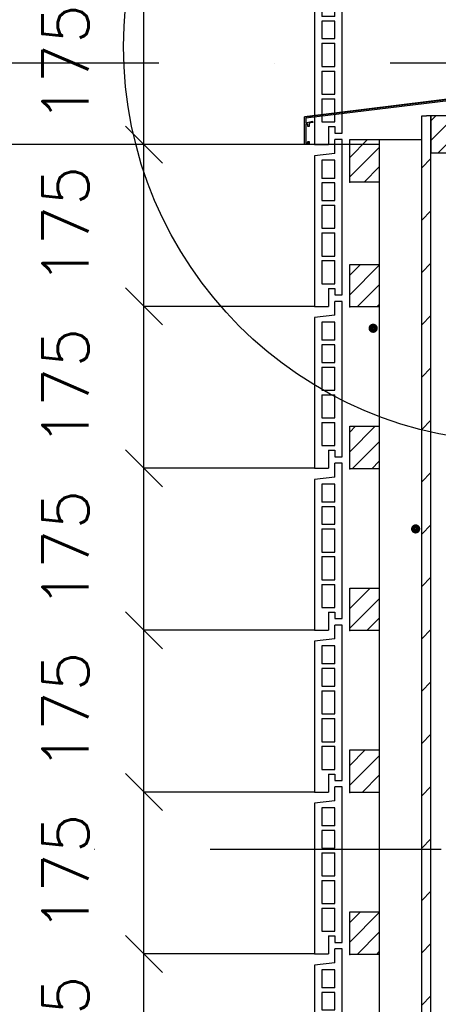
# Model space of a CAD drawing. Extents: x 98997 to 245130, y 18007 to 138999.
# Tile 21 of 58: x 103887 to 104340, y 99128 to 100193. Entities that reach past the tile are written whole.
import ezdxf

# ---------------------------------------------------------------- set-up
doc = ezdxf.new("R2010")
doc.units = 0
doc.header["$LTSCALE"] = 20
doc.header["$MEASUREMENT"] = 0
doc.header["$PDSIZE"] = -1
doc.linetypes.add('DASHDOT', pattern=[25, 12.5, -6.25, 0, -6.25])
doc.linetypes.add('DD1', pattern=[2.66667, 1.66667, -0.5, 0, -0.5])
doc.layers.get('0').update_dxf_attribs({"linetype": 'CONTINUOUS'})
doc.layers.get('DEFPOINTS').update_dxf_attribs({"linetype": 'CONTINUOUS'})
for name, color, linetype in [('_DETAILNUMMERS', 4, 'CONTINUOUS'), ('A--A25--_F--3-', 9, 'CONTINUOUS'), ('A--A35--_F-23-', 7, 'CONTINUOUS'), ('A--A42--_F-23-', 9, 'CONTINUOUS'), ('A--L21D3_BUITENWAND', 3, 'CONTINUOUS'), ('A--L25--', 7, 'CONTINUOUS'), ('A--L25--_F-23-', 7, 'CONTINUOUS'), ('A--L31--', 2, 'CONTINUOUS'), ('A--L35--_F-23-', 7, 'CONTINUOUS'), ('A--L42--', 7, 'CONTINUOUS'), ('A--L42--_F-23-', 7, 'CONTINUOUS'), ('A--M$1A-_F123-', 1, 'CONTINUOUS'), ('A--T$1A-_F123_20', 1, 'CONTINUOUS'), ('STRAMIEN', 8, 'DD1'), ('X--LR---_CP', 7, 'CONTINUOUS')]:
    doc.layers.add(name, color=color, linetype=linetype)
doc.styles.add('ALFA-0_25', font='ROMANS')
doc.dimstyles.new('STANDARD$0', dxfattribs={"dimscale": 50, "dimtxt": 2.5, "dimasz": 2, "dimexe": 2, "dimexo": 0, "dimgap": 2, "dimtad": 1, "dimdec": 0, "dimzin": 0, "dimdsep": 46, "dimtxsty": 'ALFA-0_25', "dimblk1": 'OBLIQUE', "dimblk2": 'OBLIQUE', "dimsah": 1, "dimcen": -3, "dimdle": 2, "dimclrd": 1, "dimclre": 1, "dimclrt": 2, "dimadec": 0, "dimazin": 0, "dimtfac": 0.666667, "dimtofl": 0, "dimtmove": 2, "dimatfit": 3, "dimldrblk": 'OBLIQUE', "dimfxl": 0, "dimtvp": 0.833333, "dimtolj": 1, "dimtzin": 0, "dimarcsym": 0})

# ---------------------------------------------------------------- blocks, each defined once
blk = doc.blocks.new('NH40_196')
at = {"layer": 'A--A25--_F--3-'}
h = blk.add_hatch(dxfattribs=at)
h.set_pattern_fill('ALFALINE', color=256, scale=15, style=0, pattern_type=2)
h.set_pattern_definition([(45, (-6, 0), (-10.6066, 10.6066), [])])
h.paths.add_polyline_path([(0, 0), (0, 196), (40, 196), (40, 0)])
at = {"layer": 'A--L25--_F-23-', "color": 2, "linetype": 'Continuous'}
blk.add_lwpolyline([(0, 0), (0, 196), (40, 196), (40, 0)], close=True, dxfattribs=at)
at = {"layer": 'X--LR---_CP'}
for p in [(0, 0), (0, 0), (40, 0)]:
    blk.add_point(p, dxfattribs=at)
blk = doc.blocks.new('_OBLIQUE')
at = {"color": 0, "linetype": 'ByBlock'}
blk.add_line((-0.5, -0.5), (0.5, 0.5), dxfattribs=at)
blk = doc.blocks.new('*D92')
at = {"color": 1, "linetype": 'ByBlock'}
for p, q in [((104206.3, 99395.9), (104021.7, 99395.9)), ((104021.7, 99220.9), (104021.7, 99395.9)), ((104206.3, 99220.9), (104021.7, 99220.9))]:
    blk.add_line(p, q, dxfattribs=at)
at = {"layer": 'DEFPOINTS', "color": 0, "linetype": 'ByBlock'}
for p in [(104021.7, 99395.9), (104206.3, 99395.9), (104206.3, 99220.9)]:
    blk.add_point(p, dxfattribs=at)
at = {"color": 1, "linetype": 'ByBlock', "xscale": 40, "yscale": 40, "zscale": 40}
for p, rotation in [((104021.7, 99395.9), 90), ((104021.7, 99220.9), 270)]:
    blk.add_blockref('_OBLIQUE', p, dxfattribs=dict(at, rotation=rotation))
at = {"color": 2, "linetype": 'ByBlock', "insert": (103936.7, 99308.4), "char_height": 50, "attachment_point": 5, "rotation": 90, "style": 'ALFA-0_25'}
blk.add_mtext('\\A1;175', dxfattribs=at)
blk = doc.blocks.new('*D93')
at = {"color": 1, "linetype": 'ByBlock'}
for p, q in [((104206.3, 99570.9), (104021.7, 99570.9)), ((104021.7, 99395.9), (104021.7, 99570.9)), ((104206.3, 99395.9), (104021.7, 99395.9))]:
    blk.add_line(p, q, dxfattribs=at)
at = {"layer": 'DEFPOINTS', "color": 0, "linetype": 'ByBlock'}
for p in [(104021.7, 99570.9), (104206.3, 99570.9), (104206.3, 99395.9)]:
    blk.add_point(p, dxfattribs=at)
at = {"color": 1, "linetype": 'ByBlock', "xscale": 40, "yscale": 40, "zscale": 40}
for p, rotation in [((104021.7, 99570.9), 90), ((104021.7, 99395.9), 270)]:
    blk.add_blockref('_OBLIQUE', p, dxfattribs=dict(at, rotation=rotation))
at = {"color": 2, "linetype": 'ByBlock', "insert": (103936.7, 99483.4), "char_height": 50, "attachment_point": 5, "rotation": 90, "style": 'ALFA-0_25'}
blk.add_mtext('\\A1;175', dxfattribs=at)
blk = doc.blocks.new('*D94')
at = {"color": 1, "linetype": 'ByBlock'}
for p, q in [((104206.3, 99745.9), (104021.7, 99745.9)), ((104021.7, 99570.9), (104021.7, 99745.9)), ((104206.3, 99570.9), (104021.7, 99570.9))]:
    blk.add_line(p, q, dxfattribs=at)
at = {"layer": 'DEFPOINTS', "color": 0, "linetype": 'ByBlock'}
for p in [(104021.7, 99745.9), (104206.3, 99745.9), (104206.3, 99570.9)]:
    blk.add_point(p, dxfattribs=at)
at = {"color": 1, "linetype": 'ByBlock', "xscale": 40, "yscale": 40, "zscale": 40}
for p, rotation in [((104021.7, 99745.9), 90), ((104021.7, 99570.9), 270)]:
    blk.add_blockref('_OBLIQUE', p, dxfattribs=dict(at, rotation=rotation))
at = {"color": 2, "linetype": 'ByBlock', "insert": (103936.7, 99658.4), "char_height": 50, "attachment_point": 5, "rotation": 90, "style": 'ALFA-0_25'}
blk.add_mtext('\\A1;175', dxfattribs=at)
blk = doc.blocks.new('*D95')
at = {"color": 1, "linetype": 'ByBlock'}
for p, q in [((104206.3, 99920.9), (104021.7, 99920.9)), ((104021.7, 99745.9), (104021.7, 99920.9)), ((104206.3, 99745.9), (104021.7, 99745.9))]:
    blk.add_line(p, q, dxfattribs=at)
at = {"layer": 'DEFPOINTS', "color": 0, "linetype": 'ByBlock'}
for p in [(104021.7, 99920.9), (104206.3, 99920.9), (104206.3, 99745.9)]:
    blk.add_point(p, dxfattribs=at)
at = {"color": 1, "linetype": 'ByBlock', "xscale": 40, "yscale": 40, "zscale": 40}
for p, rotation in [((104021.7, 99920.9), 90), ((104021.7, 99745.9), 270)]:
    blk.add_blockref('_OBLIQUE', p, dxfattribs=dict(at, rotation=rotation))
at = {"color": 2, "linetype": 'ByBlock', "insert": (103936.7, 99833.4), "char_height": 50, "attachment_point": 5, "rotation": 90, "style": 'ALFA-0_25'}
blk.add_mtext('\\A1;175', dxfattribs=at)
blk = doc.blocks.new('*D96')
at = {"color": 1, "linetype": 'ByBlock'}
for p, q in [((104206.3, 99920.9), (104021.7, 99920.9)), ((104021.7, 99745.9), (104021.7, 99920.9)), ((104206.3, 99745.9), (104021.7, 99745.9))]:
    blk.add_line(p, q, dxfattribs=at)
at = {"layer": 'DEFPOINTS', "color": 0, "linetype": 'ByBlock'}
for p in [(104021.7, 99920.9), (104206.3, 99920.9), (104206.3, 99745.9)]:
    blk.add_point(p, dxfattribs=at)
at = {"color": 1, "linetype": 'ByBlock', "xscale": 40, "yscale": 40, "zscale": 40}
for p, rotation in [((104021.7, 99920.9), 90), ((104021.7, 99745.9), 270)]:
    blk.add_blockref('_OBLIQUE', p, dxfattribs=dict(at, rotation=rotation))
at = {"color": 2, "linetype": 'ByBlock', "insert": (103936.7, 99833.4), "char_height": 50, "attachment_point": 5, "rotation": 90, "style": 'ALFA-0_25'}
blk.add_mtext('\\A1;175', dxfattribs=at)
blk = doc.blocks.new('*D97')
at = {"color": 1, "linetype": 'ByBlock'}
for p, q in [((104206.3, 100095.9), (104021.7, 100095.9)), ((104021.7, 99920.9), (104021.7, 100095.9)), ((104206.3, 99920.9), (104021.7, 99920.9))]:
    blk.add_line(p, q, dxfattribs=at)
at = {"layer": 'DEFPOINTS', "color": 0, "linetype": 'ByBlock'}
for p in [(104021.7, 100095.9), (104206.3, 100095.9), (104206.3, 99920.9)]:
    blk.add_point(p, dxfattribs=at)
at = {"color": 1, "linetype": 'ByBlock', "xscale": 40, "yscale": 40, "zscale": 40}
for p, rotation in [((104021.7, 100095.9), 90), ((104021.7, 99920.9), 270)]:
    blk.add_blockref('_OBLIQUE', p, dxfattribs=dict(at, rotation=rotation))
at = {"color": 2, "linetype": 'ByBlock', "insert": (103936.7, 100008.4), "char_height": 50, "attachment_point": 5, "rotation": 90, "style": 'ALFA-0_25'}
blk.add_mtext('\\A1;175', dxfattribs=at)
blk = doc.blocks.new('*D115')
at = {"color": 1, "linetype": 'ByBlock'}
for p, q in [((104206.3, 100270.9), (104021.7, 100270.9)), ((104021.7, 100095.9), (104021.7, 100270.9)), ((104206.3, 100095.9), (104021.7, 100095.9))]:
    blk.add_line(p, q, dxfattribs=at)
at = {"layer": 'DEFPOINTS', "color": 0, "linetype": 'ByBlock'}
for p in [(104021.7, 100270.9), (104206.3, 100270.9), (104206.3, 100095.9)]:
    blk.add_point(p, dxfattribs=at)
at = {"color": 1, "linetype": 'ByBlock', "xscale": 40, "yscale": 40, "zscale": 40}
for p, rotation in [((104021.7, 100270.9), 90), ((104021.7, 100095.9), 270)]:
    blk.add_blockref('_OBLIQUE', p, dxfattribs=dict(at, rotation=rotation))
at = {"color": 2, "linetype": 'ByBlock', "insert": (103936.7, 100183.4), "char_height": 50, "attachment_point": 5, "rotation": 90, "style": 'ALFA-0_25'}
blk.add_mtext('\\A1;175', dxfattribs=at)
blk = doc.blocks.new('*D116')
at = {"color": 1, "linetype": 'ByBlock'}
for p, q in [((104131.4, 100095.9), (103710.6, 100095.9)), ((103710.6, 98345.9), (103710.6, 100095.9)), ((104131.4, 98345.9), (103710.6, 98345.9))]:
    blk.add_line(p, q, dxfattribs=at)
at = {"layer": 'DEFPOINTS', "color": 0, "linetype": 'ByBlock'}
for p in [(103710.6, 100095.9), (104131.4, 100095.9), (104131.4, 98345.9)]:
    blk.add_point(p, dxfattribs=at)
at = {"color": 1, "linetype": 'ByBlock', "xscale": 40, "yscale": 40, "zscale": 40}
for p, rotation in [((103710.6, 100095.9), 90), ((103710.6, 98345.9), 270)]:
    blk.add_blockref('_OBLIQUE', p, dxfattribs=dict(at, rotation=rotation))
at = {"color": 2, "linetype": 'ByBlock', "insert": (103645.6, 99220.9), "char_height": 50, "attachment_point": 5, "rotation": 90, "style": 'ALFA-0_25'}
blk.add_mtext('\\A1;10 stenen a 175', dxfattribs=at)
blk = doc.blocks.new('*D117')
at = {"color": 1, "linetype": 'ByBlock'}
for p, q in [((104131.4, 101845.9), (103710.6, 101845.9)), ((103710.6, 100095.9), (103710.6, 101845.9)), ((104131.4, 100095.9), (103710.6, 100095.9))]:
    blk.add_line(p, q, dxfattribs=at)
at = {"layer": 'DEFPOINTS', "color": 0, "linetype": 'ByBlock'}
for p in [(103710.6, 101845.9), (104131.4, 101845.9), (104131.4, 100095.9)]:
    blk.add_point(p, dxfattribs=at)
at = {"color": 1, "linetype": 'ByBlock', "xscale": 40, "yscale": 40, "zscale": 40}
for p, rotation in [((103710.6, 101845.9), 90), ((103710.6, 100095.9), 270)]:
    blk.add_blockref('_OBLIQUE', p, dxfattribs=dict(at, rotation=rotation))
at = {"color": 2, "linetype": 'ByBlock', "insert": (103645.6, 100970.9), "char_height": 50, "attachment_point": 5, "rotation": 90, "style": 'ALFA-0_25'}
blk.add_mtext('\\A1;10 stenen a 175', dxfattribs=at)
blk = doc.blocks.new('*D123')
at = {"color": 1, "linetype": 'ByBlock'}
for p, q in [((104206.3, 99220.9), (104021.7, 99220.9)), ((104021.7, 99045.9), (104021.7, 99220.9)), ((104206.3, 99045.9), (104021.7, 99045.9))]:
    blk.add_line(p, q, dxfattribs=at)
at = {"layer": 'DEFPOINTS', "color": 0, "linetype": 'ByBlock'}
for p in [(104021.7, 99220.9), (104206.3, 99220.9), (104206.3, 99045.9)]:
    blk.add_point(p, dxfattribs=at)
at = {"color": 1, "linetype": 'ByBlock', "xscale": 40, "yscale": 40, "zscale": 40}
for p, rotation in [((104021.7, 99220.9), 90), ((104021.7, 99045.9), 270)]:
    blk.add_blockref('_OBLIQUE', p, dxfattribs=dict(at, rotation=rotation))
at = {"color": 2, "linetype": 'ByBlock', "insert": (103936.7, 99133.4), "char_height": 50, "attachment_point": 5, "rotation": 90, "style": 'ALFA-0_25'}
blk.add_mtext('\\A1;175', dxfattribs=at)
blk = doc.blocks.new('*D124')
at = {"color": 1, "linetype": 'ByBlock'}
for p, q in [((104206.3, 99395.9), (104021.7, 99395.9)), ((104021.7, 99220.9), (104021.7, 99395.9)), ((104206.3, 99220.9), (104021.7, 99220.9))]:
    blk.add_line(p, q, dxfattribs=at)
at = {"layer": 'DEFPOINTS', "color": 0, "linetype": 'ByBlock'}
for p in [(104021.7, 99395.9), (104206.3, 99395.9), (104206.3, 99220.9)]:
    blk.add_point(p, dxfattribs=at)
at = {"color": 1, "linetype": 'ByBlock', "xscale": 40, "yscale": 40, "zscale": 40}
for p, rotation in [((104021.7, 99395.9), 90), ((104021.7, 99220.9), 270)]:
    blk.add_blockref('_OBLIQUE', p, dxfattribs=dict(at, rotation=rotation))
at = {"color": 2, "linetype": 'ByBlock', "insert": (103936.7, 99308.4), "char_height": 50, "attachment_point": 5, "rotation": 90, "style": 'ALFA-0_25'}
blk.add_mtext('\\A1;175', dxfattribs=at)
blk = doc.blocks.new('ARGETON175')
at = {"layer": 'A--L21D3_BUITENWAND'}
for p, q in [((0, 168), (-8, 168)), ((-8, 153), (-8, 168)), ((0, 0), (0, 168)), ((-8, 153), (-30, 150.5)), ((-30, 150.5), (-30, -12.5)), ((-22, 145.5), (-22, 126)), ((-8, 145.5), (-22, 145.5)), ((-8, 126), (-8, 145.5)), ((-8, 126), (-22, 126)), ((-8, 121), (-22, 121)), ((-22, 121), (-22, 102)), ((-8, 102), (-8, 121)), ((-22, 102), (-8, 102)), ((-22, 97), (-22, 72)), ((-22, 97), (-8, 97)), ((-8, 72), (-8, 97)), ((-22, 72), (-8, 72)), ((-22, 67), (-22, 42)), ((-22, 67), (-8, 67)), ((-8, 42), (-8, 67)), ((-22, 42), (-8, 42)), ((-22, 37), (-22, 12)), ((-22, 37), (-8, 37)), ((-8, 12), (-8, 37)), ((-22, 12), (-8, 12)), ((-15, 7), (-15, -12.5)), ((-15, 7), (-8, 7)), ((-8, 7), (-8, 0)), ((-8, 0), (0, 0)), ((-30, -12.5), (-15, -12.5))]:
    blk.add_line(p, q, dxfattribs=at)
blk = doc.blocks.new('HOUT46X32')
at = {"layer": 'A--A25--_F--3-'}
h = blk.add_hatch(dxfattribs=at)
h.set_pattern_fill('ALFALINE', color=256, scale=15, style=0, pattern_type=2)
h.set_pattern_definition([(45, (0, 0), (-10.6066, 10.6066), [])])
h.paths.add_polyline_path([(0, 0), (0, 46), (32, 46), (32, 0)])
at = {"layer": 'A--L25--_F-23-', "color": 2, "linetype": 'Continuous'}
blk.add_lwpolyline([(0, 0), (0, 46), (32, 46), (32, 0)], close=True, dxfattribs=at)
at = {"layer": 'X--LR---_CP'}
for p in [(0, 0), (0, 0), (32, 0)]:
    blk.add_point(p, dxfattribs=at)
blk = doc.blocks.new('*U353')
at = {"layer": 'A--A42--_F-23-', "linetype": 'Continuous'}
h = blk.add_hatch(dxfattribs=at)
h.set_pattern_fill('ALFALINE', color=256, scale=40, style=0)
h.set_pattern_definition([(45, (-104327.27, -98377.898), (-28.284271, 28.284271), [])])
h.paths.add_polyline_path([(0, 0), (-5, 0), (-5, 1711), (0, 1711), (5, 1711), (5, 0)])
at = {"layer": 'A--L42--_F-23-', "color": 2, "linetype": 'Continuous'}
for points in [[(0, 0), (-5, 0), (-5, 1711), (0, 1711)], [(0, 0), (5, 0), (5, 1711), (0, 1711)]]:
    blk.add_lwpolyline(points, dxfattribs=at)
blk = doc.blocks.new('ARGE175GR')
at = {"layer": 'A--L21D3_BUITENWAND', "color": 8}
for p, q in [((0, 168), (-8, 168)), ((-8, 153), (-8, 168)), ((0, 0), (0, 168)), ((-8, 153), (-30, 150.5)), ((-30, 150.5), (-30, -12.5)), ((-22, 145.5), (-22, 126)), ((-8, 145.5), (-22, 145.5)), ((-8, 126), (-8, 145.5)), ((-8, 126), (-22, 126)), ((-8, 121), (-22, 121)), ((-22, 121), (-22, 102)), ((-8, 102), (-8, 121)), ((-22, 102), (-8, 102)), ((-22, 97), (-22, 72)), ((-22, 97), (-8, 97)), ((-8, 72), (-8, 97)), ((-22, 72), (-8, 72)), ((-22, 67), (-22, 42)), ((-22, 67), (-8, 67)), ((-8, 42), (-8, 67)), ((-22, 42), (-8, 42)), ((-22, 37), (-22, 12)), ((-22, 37), (-8, 37)), ((-8, 12), (-8, 37)), ((-22, 12), (-8, 12)), ((-15, 7), (-15, -12.5)), ((-15, 7), (-8, 7)), ((-8, 7), (-8, 0)), ((-8, 0), (0, 0)), ((-30, -12.5), (-15, -12.5))]:
    blk.add_line(p, q, dxfattribs=at)

msp = doc.modelspace()

# ---------------------------------------------------------------- linework, layer by layer
at = {"linetype": 'Continuous'}
for p, q in [((104481.7, 100123), (104195.5, 100087.9)), ((104203.7, 100088.5), (104201.3, 100087.9))]:
    msp.add_line(p, q, dxfattribs=at)
at = {"layer": '_DETAILNUMMERS'}
msp.add_circle((104426.9, 100163.9), 427.3, dxfattribs=at)
at = {"layer": 'A--A35--_F-23-', "color": 7}
for points in [[(104197, 100086.4), (104481.7, 100123), (104195.5, 100087.9)], [(104197, 100086.4), (104481.7, 100121), (104481.7, 100123)], [(104195.5, 100087.9), (104195.5, 100057.9), (104197, 100059.9)], [(104195.5, 100087.9), (104197, 100059.9), (104197, 100086.4)], [(104197, 100079.9), (104199, 100079.9), (104197, 100081.3)], [(104195.5, 100057.9), (104200.5, 100058.4), (104199, 100059.9)], [(104195.5, 100057.9), (104199, 100059.9), (104197, 100059.9)], [(104200.5, 100058.4), (104200.5, 100061.4), (104199, 100061.4)], [(104200.5, 100058.4), (104199, 100061.4), (104199, 100059.9)]]:
    msp.add_solid(points, dxfattribs=at)
at = {"layer": 'A--L31--'}
for q in [(104276.3, 98388.7), (104322.3, 100063.4)]:
    msp.add_line((104276.3, 100063.4), q, dxfattribs=at)
at = {"layer": 'A--L35--_F-23-', "color": 2, "linetype": 'Continuous'}
msp.add_lwpolyline([(104481.7, 100121), (104197, 100086.4), (104197, 100081.3), (104204.1, 100083.1), (104204.5, 100081.9), (104200.5, 100080.9), (104200.5, 100077.4), (104199, 100077.4), (104199, 100079.9), (104197, 100079.9), (104197, 100059.9), (104199, 100059.9), (104199, 100061.4), (104200.5, 100061.4), (104200.5, 100058.4), (104197, 100057.9), (104195.5, 100057.9), (104195.5, 100087.9), (104481.7, 100123)], dxfattribs=at)
at = {"layer": 'A--T$1A-_F123_20', "const_width": 4.75}
for points in [[(104272.3, 99859.3, -1), (104267.1, 99859.3, -1)], [(104318.3, 99642.4, -1), (104313.1, 99642.4, -1)]]:
    msp.add_lwpolyline(points, format="xyb", close=True, dxfattribs=at)
at = {"layer": 'STRAMIEN', "linetype": 'DASHDOT'}
for p, q in [((108538.8, 100145.9), (99354.7, 100145.9)), ((133349.2, 99295.9), (99354.7, 99295.9))]:
    msp.add_line(p, q, dxfattribs=at)

# ---------------------------------------------------------------- block references
for name, p in [('ARGE175GR', (104236.3, 100070.4)), ('ARGETON175', (104236.3, 99895.4)), ('ARGETON175', (104236.3, 99720.4)), ('ARGETON175', (104236.3, 99545.4)), ('ARGETON175', (104236.3, 99370.4)), ('ARGETON175', (104236.3, 99195.4)), ('ARGETON175', (104236.3, 99020.4))]:
    msp.add_blockref(name, p)
at = {"layer": 'A--L25--', "xscale": -1, "rotation": 270}
msp.add_blockref('NH40_196', (104332.2, 100048.9), dxfattribs=at)
at = {"layer": 'A--L25--'}
for p in [(104244.3, 100017.4), (104244.3, 99882.4), (104244.3, 99707.4), (104244.3, 99532.4), (104244.3, 99357.4), (104244.3, 99182.4)]:
    msp.add_blockref('HOUT46X32', p, dxfattribs=at)
at = {"layer": 'A--L42--'}
msp.add_blockref('*U353', (104327.3, 98377.9), dxfattribs=at)

# ---------------------------------------------------------------- dimensions: what is measured, and where the dimension line sits
at = {"layer": 'A--M$1A-_F123-'}
for base, p1, p2, picture, middle in [((103854.9, 101807.9, 0), (104275.7, 100057.9, 0), (104275.7, 101807.9, 0), '*D117', (103789.9, 100932.9, 0)), ((103854.9, 100057.9, 0), (104275.7, 98307.9, 0), (104275.7, 100057.9, 0), '*D116', (103789.9, 99182.9, 0))]:
    dim = msp.add_linear_dim(base=base, p1=p1, p2=p2, angle=270, text='10 stenen a 175', dimstyle='STANDARD$0', override={"dimscale": 20, "dimexe": 0, "dimexo": 0, "dimcen": 0, "dimdle": 0, "dimclrt": 2, "dimtfac": 0.75, "dimtvp": 1.5}, dxfattribs=at)
    dim.commit()
    dim.dimension.update_dxf_attribs({"geometry": picture, "text_midpoint": middle, "insert": (144.3, -38)})
for base, p1, p2, picture, middle in [((104021.7, 100232.9), (104206.3, 100057.9), (104206.3, 100232.9), '*D115', (103936.7, 100145.4)), ((104021.7, 100057.9), (104206.3, 99882.9), (104206.3, 100057.9), '*D97', (103936.7, 99970.4)), ((104021.7, 99882.9), (104206.3, 99707.9), (104206.3, 99882.9), '*D95', (103936.7, 99795.4)), ((104021.7, 99882.9), (104206.3, 99707.9), (104206.3, 99882.9), '*D96', (103936.7, 99795.4)), ((104021.7, 99707.9), (104206.3, 99532.9), (104206.3, 99707.9), '*D94', (103936.7, 99620.4)), ((104021.7, 99532.9), (104206.3, 99357.9), (104206.3, 99532.9), '*D93', (103936.7, 99445.4)), ((104021.7, 99357.9), (104206.3, 99182.9), (104206.3, 99357.9), '*D92', (103936.7, 99270.4)), ((104021.7, 99357.9), (104206.3, 99182.9), (104206.3, 99357.9), '*D124', (103936.7, 99270.4)), ((104021.7, 99182.9), (104206.3, 99007.9), (104206.3, 99182.9), '*D123', (103936.7, 99095.4))]:
    dim = msp.add_linear_dim(base=base, p1=p1, p2=p2, angle=270, dimstyle='STANDARD$0', override={"dimscale": 20, "dimexe": 0, "dimexo": 0, "dimcen": 0, "dimdle": 0, "dimclrt": 2, "dimtfac": 0.75, "dimtvp": 1.5}, dxfattribs=at)
    dim.commit()
    dim.dimension.update_dxf_attribs({"geometry": picture, "text_midpoint": middle, "insert": (0, -38)})

doc.saveas('drawing.dxf')
